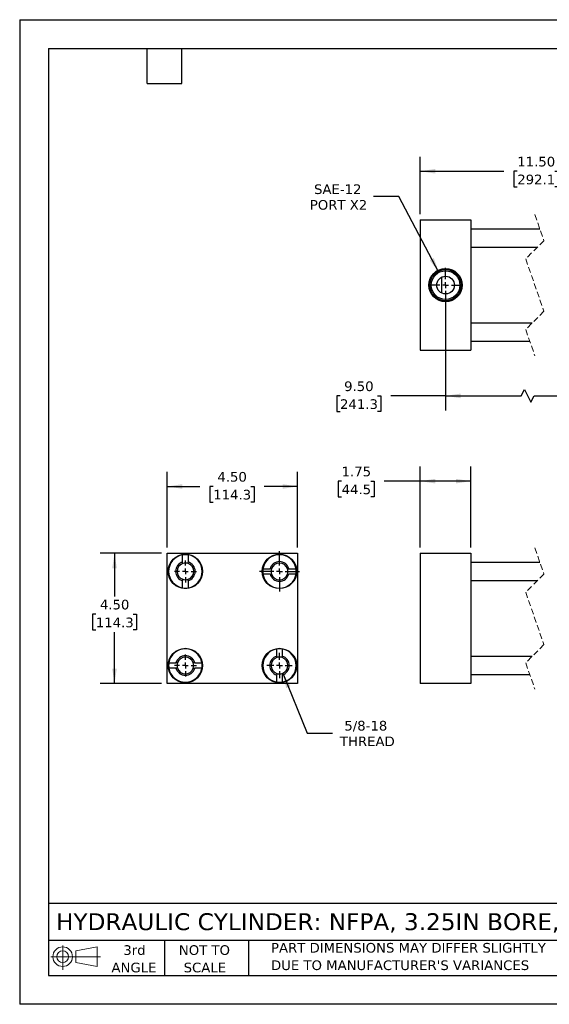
# Model space of a CAD drawing. Header units: inches. Extents: x 0 to 44, y 0 to 34.
# Tile 1 of 3: x 0 to 18.3, y 0 to 34. Entities that reach past the tile are written whole.
import ezdxf

# ---------------------------------------------------------------- set-up
doc = ezdxf.new("R2010")
doc.units = ezdxf.units.IN
doc.header["$LTSCALE"] = 4
doc.header["$MEASUREMENT"] = 0
for name, pattern in [('SLD-Center', [0.75, 0.6, -0.05, 0.05, -0.05]), ('SLD-Dashed', [0.075, 0.05, -0.025]), ('SLD-Solid', [0])]:
    doc.linetypes.add(name, pattern=pattern)
doc.layers.add('CENTER', color=40, linetype='SLD-Center')
doc.layers.add('SLD-DEFPOINTS', color=7, linetype='Continuous')
doc.layers.add('DIMENSIONS', color=140, linetype='SLD-Solid', lineweight=25)
doc.layers.add('TEXT', color=140, linetype='SLD-Solid', lineweight=25)
doc.styles.add('SLDTEXTSTYLE0', font='VERDANA.TTF')
doc.dimstyles.new('SLDDIMSTYLE0', dxfattribs={"dimtxt": 0.339844, "dimasz": 0.52, "dimexe": 0, "dimexo": 0.0625, "dimgap": 0.084961, "dimtad": 0, "dimtih": 1, "dimtoh": 1, "dimrnd": 1e-09, "dimzin": 12, "dimdsep": 46, "dimtxsty": 'SLDTEXTSTYLE0', "dimsah": 1, "dimcen": 0.09, "dimadec": 0, "dimazin": 3, "dimtfac": 1, "dimtofl": 0, "dimtmove": 0, "dimatfit": 3, "dimfxl": 0, "dimfrac": 2, "dimtolj": 1, "dimtzin": 12, "dimarcsym": 0})
doc.dimstyles.new('SLDDIMSTYLE3', dxfattribs={"dimtxt": 0.339844, "dimasz": 0.52, "dimexe": 0, "dimexo": 0.0625, "dimgap": 0.084961, "dimtad": 0, "dimtih": 1, "dimtoh": 1, "dimrnd": 1e-09, "dimzin": 4, "dimdsep": 46, "dimtxsty": 'SLDTEXTSTYLE0', "dimsah": 1, "dimcen": 0.09, "dimadec": 0, "dimazin": 1, "dimtfac": 1, "dimtofl": 0, "dimtmove": 0, "dimatfit": 3, "dimfxl": 0, "dimfrac": 2, "dimtolj": 1, "dimtzin": 12, "dimarcsym": 0})
doc.dimstyles.new('SLDDIMSTYLE4', dxfattribs={"dimtxt": 0.339844, "dimasz": 0.52, "dimexe": 0, "dimexo": 0.0625, "dimgap": 0.084961, "dimtad": 0, "dimtih": 1, "dimtoh": 1, "dimrnd": 1e-09, "dimzin": 12, "dimdsep": 46, "dimtxsty": 'SLDTEXTSTYLE0', "dimsah": 1, "dimcen": 0, "dimadec": 0, "dimazin": 3, "dimtfac": 1, "dimtofl": 0, "dimtmove": 0, "dimatfit": 3, "dimfxl": 0, "dimfrac": 2, "dimtolj": 1, "dimtzin": 12, "dimarcsym": 0})
doc.dimstyles.new('SLDDIMSTYLE5', dxfattribs={"dimtxt": 0.339844, "dimasz": 0.52, "dimexe": 0, "dimexo": 0.0625, "dimgap": 0.084961, "dimtad": 0, "dimtih": 1, "dimtoh": 1, "dimrnd": 1e-09, "dimzin": 12, "dimdsep": 46, "dimtxsty": 'SLDTEXTSTYLE0', "dimsah": 1, "dimcen": 0, "dimadec": 0, "dimazin": 3, "dimtfac": 1, "dimtofl": 0, "dimtmove": 0, "dimatfit": 3, "dimfxl": 0, "dimfrac": 2, "dimtolj": 1, "dimtzin": 12, "dimarcsym": 0})

# ---------------------------------------------------------------- blocks, each defined once
blk = doc.blocks.new('Block11')
at = {"color": 7, "linetype": 'SLD-Solid', "lineweight": 18}
for p, q in [((0.408, 0.836), (0.408, 0)), ((0.863, 0.656), (1.602, 0.792)), ((1.602, 0.792), (1.602, 0.115)), ((0, 0.454), (1.712, 0.454)), ((0.863, 0.251), (0.863, 0.656)), ((0.863, 0.251), (1.602, 0.115))]:
    blk.add_line(p, q, dxfattribs=at)
for radius in [0.339, 0.202]:
    blk.add_circle((0.408, 0.454), radius, dxfattribs=at)
blk = doc.blocks.new('Block12')
at = {"layer": 'SLD-DEFPOINTS'}
blk.add_blockref('Block11', (0, 0), dxfattribs=at)
blk = doc.blocks.new('SW_NOTE_0_3')
at = {"layer": 'TEXT', "color": 0, "char_height": 0.33333, "attachment_point": 1, "style": 'SLDTEXTSTYLE0'}
for s, insert in [('PART DIMENSIONS MAY DIFFER SLIGHTLY ', (0, 0.423)), ("DUE TO MANUFACTURER'S VARIANCES", (0, -0.179))]:
    blk.add_mtext(s, dxfattribs=dict(at, insert=insert))
blk = doc.blocks.new('SW_NOTE_0_4')
at = {"layer": 'TEXT', "color": 0, "char_height": 0.3333, "attachment_point": 2, "style": 'SLDTEXTSTYLE0'}
for s, insert in [('NOT TO', (0.828, 0.423)), ('SCALE', (0.843, -0.179))]:
    blk.add_mtext(s, dxfattribs=dict(at, insert=insert))
blk = doc.blocks.new('SW_NOTE_0_5')
at = {"layer": 'TEXT', "color": 0, "char_height": 0.3333, "attachment_point": 2, "style": 'SLDTEXTSTYLE0'}
for s, insert in [('3rd', (0.365, 0.423)), ('ANGLE', (0.349, -0.179))]:
    blk.add_mtext(s, dxfattribs=dict(at, insert=insert))
blk = doc.blocks.new('_D')
at = {"layer": 'DIMENSIONS'}
for p, q in [((13.834, 15.774), (13.834, 18.566)), ((15.584, 15.774), (15.584, 18.566)), ((11.119, 18.066), (11.005, 18.066)), ((11.005, 18.066), (11.005, 17.526)), ((12.129, 18.066), (12.243, 18.066)), ((12.243, 18.066), (12.243, 17.526)), ((13.834, 18.066), (12.589, 18.066)), ((15.584, 18.066), (13.834, 18.066)), ((11.005, 17.526), (11.119, 17.526)), ((12.243, 17.526), (12.129, 17.526))]:
    blk.add_line(p, q, dxfattribs=at)
for points in [[(13.834, 18.066), (14.354, 17.986), (14.354, 18.146)], [(15.584, 18.066), (15.064, 18.146), (15.064, 17.986)]]:
    blk.add_solid(points, dxfattribs=at)
at = {"layer": 'DIMENSIONS', "char_height": 0.3333, "attachment_point": 1, "style": 'SLDTEXTSTYLE0'}
for s, insert in [('1.75', (11.119, 18.566)), ('44.5', (11.119, 17.95))]:
    blk.add_mtext(s, dxfattribs=dict(at, insert=insert))
blk = doc.blocks.new('_D_8')
at = {"layer": 'DIMENSIONS'}
for p, q in [((5.098, 15.774), (5.098, 18.382)), ((9.598, 15.774), (9.598, 18.382)), ((5.098, 17.882), (6.226, 17.882)), ((6.686, 17.882), (6.572, 17.882)), ((6.572, 17.882), (6.572, 17.342)), ((7.979, 17.882), (8.093, 17.882)), ((8.093, 17.882), (8.093, 17.342)), ((9.598, 17.882), (8.439, 17.882)), ((6.572, 17.342), (6.686, 17.342)), ((8.093, 17.342), (7.979, 17.342))]:
    blk.add_line(p, q, dxfattribs=at)
for points in [[(5.098, 17.882), (5.618, 17.802), (5.618, 17.962)], [(9.598, 17.882), (9.078, 17.962), (9.078, 17.802)]]:
    blk.add_solid(points, dxfattribs=at)
at = {"layer": 'DIMENSIONS', "char_height": 0.3333, "attachment_point": 1, "style": 'SLDTEXTSTYLE0'}
for s, insert in [('4.50', (6.828, 18.382)), ('114.3', (6.686, 17.766))]:
    blk.add_mtext(s, dxfattribs=dict(at, insert=insert))
blk = doc.blocks.new('_D_9')
at = {"layer": 'DIMENSIONS'}
for p, q in [((4.898, 15.574), (2.775, 15.574)), ((3.275, 15.574), (3.275, 14.087)), ((2.629, 13.471), (2.515, 13.471)), ((2.515, 13.471), (2.515, 12.93)), ((3.922, 13.471), (4.036, 13.471)), ((4.036, 13.471), (4.036, 12.93)), ((2.515, 12.93), (2.629, 12.93)), ((4.036, 12.93), (3.922, 12.93)), ((3.275, 11.074), (3.275, 12.854)), ((4.898, 11.074), (2.775, 11.074))]:
    blk.add_line(p, q, dxfattribs=at)
for points in [[(3.275, 15.574), (3.195, 15.054), (3.355, 15.054)], [(3.275, 11.074), (3.355, 11.594), (3.195, 11.594)]]:
    blk.add_solid(points, dxfattribs=at)
at = {"layer": 'DIMENSIONS', "char_height": 0.3333, "attachment_point": 1, "style": 'SLDTEXTSTYLE0'}
for s, insert in [('4.50', (2.77, 13.97)), ('114.3', (2.629, 13.354))]:
    blk.add_mtext(s, dxfattribs=dict(at, insert=insert))
blk = doc.blocks.new('_D_10')
at = {"layer": 'DIMENSIONS'}
for p, q in [((9.083, 11.432), (9.933, 9.364)), ((9.933, 9.364), (10.808, 9.364))]:
    blk.add_line(p, q, dxfattribs=at)
blk.add_solid([(9.083, 11.432), (9.207, 10.92), (9.355, 10.981)], dxfattribs=at)
at = {"layer": 'DIMENSIONS', "char_height": 0.3333, "attachment_point": 1, "style": 'SLDTEXTSTYLE0'}
for s, insert in [('5/8-18', (11.213, 9.788)), ('THREAD', (11.058, 9.248))]:
    blk.add_mtext(s, dxfattribs=dict(at, insert=insert))
blk = doc.blocks.new('SW_CENTERMARKSYMBOL_0')
at = {"layer": 'CENTER', "color": 0}
for p, q in [((0, 0.2), (0, 0.38125)), ((-0.2, 0), (-0.38125, 0)), ((0, 0), (-0.1, 0)), ((0, 0), (0, 0.1)), ((0, 0), (0, -0.1)), ((0, 0), (0.1, 0)), ((0.2, 0), (0.38125, 0)), ((0, -0.2), (0, -0.38125))]:
    blk.add_line(p, q, dxfattribs=at)
blk = doc.blocks.new('SW_CENTERMARKSYMBOL_1')
at = {"layer": 'CENTER', "color": 0}
for p, q in [((0, 0.2), (0, 0.38125)), ((-0.2, 0), (-0.38125, 0)), ((0, 0), (-0.1, 0)), ((0, 0), (0, 0.1)), ((0, 0), (0, -0.1)), ((0, 0), (0.1, 0)), ((0.2, 0), (0.38125, 0)), ((0, -0.2), (0, -0.38125))]:
    blk.add_line(p, q, dxfattribs=at)
blk = doc.blocks.new('SW_CENTERMARKSYMBOL_2')
at = {"layer": 'CENTER', "color": 0}
for p, q in [((0, 0.2), (0, 0.69375)), ((-0.2, 0), (-0.69375, 0)), ((0, 0), (-0.1, 0)), ((0, 0), (0, 0.1)), ((0, 0), (0, -0.1)), ((0, 0), (0.1, 0)), ((0.2, 0), (0.69375, 0)), ((0, -0.2), (0, -0.69375))]:
    blk.add_line(p, q, dxfattribs=at)
blk = doc.blocks.new('SW_CENTERMARKSYMBOL_3')
at = {"layer": 'CENTER', "color": 0}
for p, q in [((0, 0.2), (0, 0.4375)), ((-0.2, 0), (-0.4375, 0)), ((0, 0), (-0.1, 0)), ((0, 0), (0, 0.1)), ((0, 0), (0, -0.1)), ((0, 0), (0.1, 0)), ((0.2, 0), (0.4375, 0)), ((0, -0.2), (0, -0.4375))]:
    blk.add_line(p, q, dxfattribs=at)
blk = doc.blocks.new('_D_11')
at = {"layer": 'DIMENSIONS'}
for p, q in [((13.091, 27.89), (12.216, 27.89)), ((14.477, 25.272), (13.091, 27.89))]:
    blk.add_line(p, q, dxfattribs=at)
blk.add_solid([(14.477, 25.272), (14.304, 25.769), (14.163, 25.695)], dxfattribs=at)
at = {"layer": 'DIMENSIONS', "char_height": 0.3333, "attachment_point": 1, "style": 'SLDTEXTSTYLE0'}
for s, insert in [('SAE-12', (10.166, 28.314)), ('PORT X2', (10.021, 27.773))]:
    blk.add_mtext(s, dxfattribs=dict(at, insert=insert))
blk = doc.blocks.new('_D_12')
at = {"layer": 'DIMENSIONS'}
for p, q in [((14.709, 24.635), (14.709, 20.51)), ((21.593, 24.04), (21.593, 20.51)), ((17.319, 21.01), (17.43, 21.232)), ((17.43, 21.232), (17.653, 20.788)), ((11.064, 21.01), (10.95, 21.01)), ((10.95, 21.01), (10.95, 20.47)), ((12.356, 21.01), (12.471, 21.01)), ((12.471, 21.01), (12.471, 20.47)), ((14.709, 21.01), (12.817, 21.01)), ((14.709, 21.01), (17.319, 21.01)), ((17.653, 20.788), (17.764, 21.01)), ((17.764, 21.01), (21.593, 21.01)), ((10.95, 20.47), (11.064, 20.47)), ((12.471, 20.47), (12.356, 20.47))]:
    blk.add_line(p, q, dxfattribs=at)
for points in [[(14.709, 21.01), (15.229, 20.93), (15.229, 21.09)], [(21.593, 21.01), (21.073, 21.09), (21.073, 20.93)]]:
    blk.add_solid(points, dxfattribs=at)
at = {"layer": 'DIMENSIONS', "char_height": 0.3333, "attachment_point": 1, "style": 'SLDTEXTSTYLE0'}
for s, insert in [('9.50', (11.205, 21.51)), ('241.3', (11.064, 20.893))]:
    blk.add_mtext(s, dxfattribs=dict(at, insert=insert))
blk = doc.blocks.new('_D_15')
at = {"layer": 'DIMENSIONS'}
for p, q in [((13.834, 27.285), (13.834, 29.267)), ((22.718, 27.285), (22.718, 29.267)), ((20.298, 28.989), (20.187, 28.767)), ((20.52, 28.545), (20.298, 28.989)), ((13.834, 28.767), (16.724, 28.767)), ((17.185, 28.767), (17.071, 28.767)), ((17.071, 28.767), (17.071, 28.227)), ((18.477, 28.767), (18.592, 28.767)), ((18.592, 28.767), (18.592, 28.227)), ((20.187, 28.767), (18.938, 28.767)), ((20.631, 28.767), (20.52, 28.545)), ((22.718, 28.767), (20.631, 28.767)), ((17.071, 28.227), (17.185, 28.227)), ((18.592, 28.227), (18.477, 28.227))]:
    blk.add_line(p, q, dxfattribs=at)
for points in [[(13.834, 28.767), (14.354, 28.687), (14.354, 28.847)], [(22.718, 28.767), (22.198, 28.847), (22.198, 28.687)]]:
    blk.add_solid(points, dxfattribs=at)
at = {"layer": 'DIMENSIONS', "char_height": 0.3333, "attachment_point": 1, "style": 'SLDTEXTSTYLE0'}
for s, insert in [('11.50', (17.185, 29.267)), ('292.1', (17.185, 28.65))]:
    blk.add_mtext(s, dxfattribs=dict(at, insert=insert))
blk = doc.blocks.new('SW_CENTERMARKSYMBOL_4')
at = {"layer": 'CENTER', "color": 0}
for p, q in [((0, 0.2), (0, 0.595)), ((-0.2, 0), (-0.595, 0)), ((0, 0), (-0.1, 0)), ((0, 0), (0, 0.1)), ((0, 0), (0, -0.1)), ((0, 0), (0.1, 0)), ((0.2, 0), (0.595, 0)), ((0, -0.2), (0, -0.595))]:
    blk.add_line(p, q, dxfattribs=at)

msp = doc.modelspace()

# ---------------------------------------------------------------- linework, layer by layer
at = {"color": 7, "linetype": 'SLD-Solid'}
for p, q in [((0, 34), (0, 0)), ((0, 34), (44, 34)), ((44, 0), (0, 0))]:
    msp.add_line(p, q, dxfattribs=at)
at = {"color": 7, "linetype": 'SLD-Dashed', "lineweight": 18}
for p, q in [((17.792, 27.272), (18.106, 26.369)), ((18.106, 26.369), (17.477, 25.739)), ((17.477, 25.739), (18.106, 23.931)), ((18.106, 23.931), (17.477, 23.301)), ((17.477, 23.301), (17.792, 22.397)), ((17.792, 15.761), (18.106, 14.858)), ((18.106, 14.858), (17.477, 14.228)), ((17.477, 14.228), (18.106, 12.42)), ((18.106, 12.42), (17.477, 11.79)), ((17.477, 11.79), (17.792, 10.886))]:
    msp.add_line(p, q, dxfattribs=at)
for p, q in [((13.834, 27.085), (13.834, 22.585)), ((13.834, 27.085), (15.584, 27.085)), ((15.584, 27.085), (15.584, 22.585)), ((17.966, 26.772), (15.584, 26.772)), ((15.584, 26.147), (17.885, 26.147)), ((14.584, 24.557), (14.584, 25.113)), ((17.698, 23.522), (15.584, 23.522)), ((15.584, 22.897), (17.617, 22.897)), ((13.834, 22.585), (15.584, 22.585)), ((5.098, 11.074), (5.098, 15.574)), ((5.098, 15.574), (9.598, 15.574)), ((5.629, 15.273), (5.629, 15.519)), ((5.817, 15.519), (5.817, 15.273)), ((9.598, 15.574), (9.598, 11.074)), ((13.834, 15.574), (15.584, 15.574)), ((13.834, 15.574), (13.834, 11.074)), ((15.584, 15.574), (15.584, 11.074)), ((8.403, 15.043), (8.649, 15.043)), ((9.297, 15.043), (9.544, 15.043)), ((17.966, 15.261), (15.584, 15.261)), ((5.629, 14.378), (5.629, 14.625)), ((5.817, 14.625), (5.817, 14.378)), ((8.649, 14.855), (8.403, 14.855)), ((9.544, 14.855), (9.297, 14.855)), ((15.584, 14.636), (17.885, 14.636)), ((8.879, 12.023), (8.879, 12.269)), ((9.067, 12.269), (9.067, 12.023)), ((17.698, 12.011), (15.584, 12.011)), ((5.153, 11.793), (5.399, 11.793)), ((5.399, 11.605), (5.153, 11.605)), ((6.047, 11.793), (6.294, 11.793)), ((6.294, 11.605), (6.047, 11.605)), ((8.879, 11.128), (8.879, 11.375)), ((9.067, 11.375), (9.067, 11.128)), ((15.584, 11.386), (17.617, 11.386)), ((9.598, 11.074), (5.098, 11.074)), ((15.584, 11.074), (13.834, 11.074))]:
    msp.add_line(p, q)
for centre, radius in [((14.709, 24.835), 0.574), ((14.709, 24.835), 0.539), ((14.709, 24.835), 0.495), ((14.709, 24.835), 0.305), ((5.723, 14.949), 0.594), ((8.973, 14.949), 0.594), ((5.723, 11.699), 0.594), ((8.973, 11.699), 0.594)]:
    msp.add_circle(centre, radius)
for centre, radius, start, end in [((5.723, 14.949), 0.578, 99.3324, 260.6676), ((5.723, 14.949), 0.578, 80.6676, 99.3324), ((5.723, 14.949), 0.578, 279.3324, 80.6676), ((8.973, 14.949), 0.578, 9.3324, 170.6676), ((5.723, 14.949), 0.338, 106.1276, 253.8724), ((5.723, 14.949), 0.289, 108.9255, 251.0745), ((5.723, 14.949), 0.289, 71.0745, 108.9255), ((5.723, 14.949), 0.338, 286.1276, 73.8724), ((5.723, 14.949), 0.289, 288.9255, 71.0745), ((8.973, 14.949), 0.578, 170.6676, 189.3324), ((8.973, 14.949), 0.338, 16.1276, 163.8724), ((8.973, 14.949), 0.289, 161.0745, 198.9255), ((8.973, 14.949), 0.289, 18.9255, 161.0745), ((8.973, 14.949), 0.289, 341.0745, 18.9255), ((8.973, 14.949), 0.578, 350.6676, 9.3324), ((5.723, 14.949), 0.289, 251.0745, 288.9255), ((8.973, 14.949), 0.578, 189.3324, 350.6676), ((8.973, 14.949), 0.338, 196.1276, 343.8724), ((8.973, 14.949), 0.289, 198.9255, 341.0745), ((5.723, 14.949), 0.578, 260.6676, 279.3324), ((5.723, 11.699), 0.578, 9.3324, 170.6676), ((8.973, 11.699), 0.578, 99.3324, 260.6676), ((8.973, 11.699), 0.578, 80.6676, 99.3324), ((8.973, 11.699), 0.578, 279.3324, 80.6676), ((5.723, 11.699), 0.338, 16.1276, 163.8724), ((5.723, 11.699), 0.289, 18.9255, 161.0745), ((8.973, 11.699), 0.338, 106.1276, 253.8724), ((8.973, 11.699), 0.289, 108.9255, 251.0745), ((8.973, 11.699), 0.289, 71.0745, 108.9255), ((8.973, 11.699), 0.338, 286.1276, 73.8724), ((8.973, 11.699), 0.289, 288.9255, 71.0745), ((5.723, 11.699), 0.578, 170.6676, 189.3324), ((5.723, 11.699), 0.578, 189.3324, 350.6676), ((5.723, 11.699), 0.338, 196.1276, 343.8724), ((5.723, 11.699), 0.289, 161.0745, 198.9255), ((5.723, 11.699), 0.289, 198.9255, 341.0745), ((5.723, 11.699), 0.289, 341.0745, 18.9255), ((5.723, 11.699), 0.578, 350.6676, 9.3324), ((8.973, 11.699), 0.289, 251.0745, 288.9255), ((8.973, 11.699), 0.578, 260.6676, 279.3324)]:
    msp.add_arc(centre, radius, start, end)
for points in [[(5.629, 15.222), (5.629, 15.239), (5.629, 15.256), (5.629, 15.273)], [(5.817, 15.222), (5.817, 15.239), (5.817, 15.256), (5.817, 15.273)], [(8.7, 15.043), (8.683, 15.043), (8.666, 15.043), (8.649, 15.043)], [(9.247, 15.043), (9.264, 15.043), (9.28, 15.043), (9.297, 15.043)], [(5.629, 14.675), (5.629, 14.658), (5.629, 14.642), (5.629, 14.625)], [(5.817, 14.625), (5.817, 14.642), (5.817, 14.658), (5.817, 14.675)], [(8.649, 14.855), (8.666, 14.855), (8.683, 14.855), (8.7, 14.855)], [(9.247, 14.855), (9.264, 14.855), (9.28, 14.855), (9.297, 14.855)], [(8.879, 12.023), (8.879, 12.006), (8.879, 11.989), (8.879, 11.972)], [(9.067, 11.972), (9.067, 11.989), (9.067, 12.006), (9.067, 12.023)], [(5.45, 11.793), (5.433, 11.793), (5.416, 11.793), (5.399, 11.793)], [(5.45, 11.605), (5.433, 11.605), (5.416, 11.605), (5.399, 11.605)], [(6.047, 11.793), (6.03, 11.793), (6.014, 11.793), (5.997, 11.793)], [(5.997, 11.605), (6.014, 11.605), (6.03, 11.605), (6.047, 11.605)], [(8.879, 11.425), (8.879, 11.408), (8.879, 11.392), (8.879, 11.375)], [(9.067, 11.425), (9.067, 11.408), (9.067, 11.392), (9.067, 11.375)]]:
    msp.add_open_spline(points, degree=3)
at = {"layer": 'TEXT'}
for p, q in [((1, 33), (43, 33)), ((1, 33), (1, 1)), ((4.4, 31.8), (4.4, 33)), ((5.6, 31.8), (5.6, 33)), ((4.4, 31.8), (5.6, 31.8)), ((43, 3.484), (1, 3.484)), ((43, 2.2), (1, 2.2)), ((5, 2.2), (5, 1)), ((7.907, 2.2), (7.907, 1)), ((1, 1), (43, 1))]:
    msp.add_line(p, q, dxfattribs=at)

# ---------------------------------------------------------------- block references
at = {"layer": 'CENTER'}
for name, p in [('SW_CENTERMARKSYMBOL_4', (14.709, 24.835)), ('SW_CENTERMARKSYMBOL_2', (8.973, 14.949)), ('SW_CENTERMARKSYMBOL_0', (5.723, 14.949)), ('SW_CENTERMARKSYMBOL_1', (5.723, 11.699)), ('SW_CENTERMARKSYMBOL_3', (8.973, 11.699))]:
    msp.add_blockref(name, p, dxfattribs=at)
at = {"layer": 'SLD-DEFPOINTS'}
msp.add_blockref('Block12', (1.077, 1.19), dxfattribs=at)
at = {"layer": 'TEXT'}
for name, p in [('SW_NOTE_0_5', (3.598, 1.617)), ('SW_NOTE_0_4', (5.552, 1.617)), ('SW_NOTE_0_3', (8.68, 1.696))]:
    msp.add_blockref(name, p, dxfattribs=at)

# ---------------------------------------------------------------- texts
at = {"layer": 'TEXT', "insert": (1.254, 3.145), "char_height": 0.58333, "attachment_point": 1, "style": 'SLDTEXTSTYLE0'}
msp.add_mtext('HYDRAULIC CYLINDER: NFPA, 3.25IN BORE, 6IN STROKE', dxfattribs=at)

# ---------------------------------------------------------------- dimensions: what is measured, and where the dimension line sits
at = {"layer": 'DIMENSIONS'}
for base, p1, p2, text, picture, middle in [((13.834, 28.767), (22.718, 27.085), (13.834, 27.085), '11.50', '_D_15', (17.831, 28.767)), ((21.593, 21.01), (14.709, 24.835), (21.593, 24.24), '9.50', '_D_12', (11.71, 21.01))]:
    dim = msp.add_linear_dim(base=base, p1=p1, p2=p2, text=text, dimstyle='SLDDIMSTYLE3', dxfattribs=at)
    dim.commit()
    dim.dimension.update_dxf_attribs({"geometry": picture, "text_midpoint": middle, "dimtype": 160})
dim = msp.add_diameter_dim_2p(p1=(14.94, 24.397), p2=(14.477, 25.272), text='SAE-12\\PPORT X2', dimstyle='SLDDIMSTYLE5', override={"dimpost": '<>'}, dxfattribs=at)
dim.commit()
dim.dimension.update_dxf_attribs({"geometry": '_D_11', "text_midpoint": (10.993, 27.89), "dimtype": 163})
for base, p1, p2, dimstyle, picture, middle in [((9.598, 17.882), (5.098, 15.574), (9.598, 15.574), 'SLDDIMSTYLE3', '_D_8', (7.333, 17.882)), ((15.584, 18.066), (13.834, 15.574), (15.584, 15.574), 'SLDDIMSTYLE0', '_D', (11.624, 18.066))]:
    dim = msp.add_linear_dim(base=base, p1=p1, p2=p2, dimstyle=dimstyle, dxfattribs=at)
    dim.commit()
    dim.dimension.update_dxf_attribs({"geometry": picture, "text_midpoint": middle, "dimtype": 160})
dim = msp.add_linear_dim(base=(3.275, 15.574), p1=(5.098, 11.074), p2=(5.098, 15.574), angle=90, dimstyle='SLDDIMSTYLE3', dxfattribs=at)
dim.commit()
dim.dimension.update_dxf_attribs({"geometry": '_D_9', "text_midpoint": (3.275, 13.471), "dimtype": 160})
dim = msp.add_radius_dim(center=(8.973, 11.699), mpoint=(9.083, 11.432), text='5/8-18\\PTHREAD', dimstyle='SLDDIMSTYLE4', dxfattribs=at)
dim.commit()
dim.dimension.update_dxf_attribs({"geometry": '_D_10', "text_midpoint": (11.98, 9.364), "dimtype": 164})

doc.saveas('drawing.dxf')
